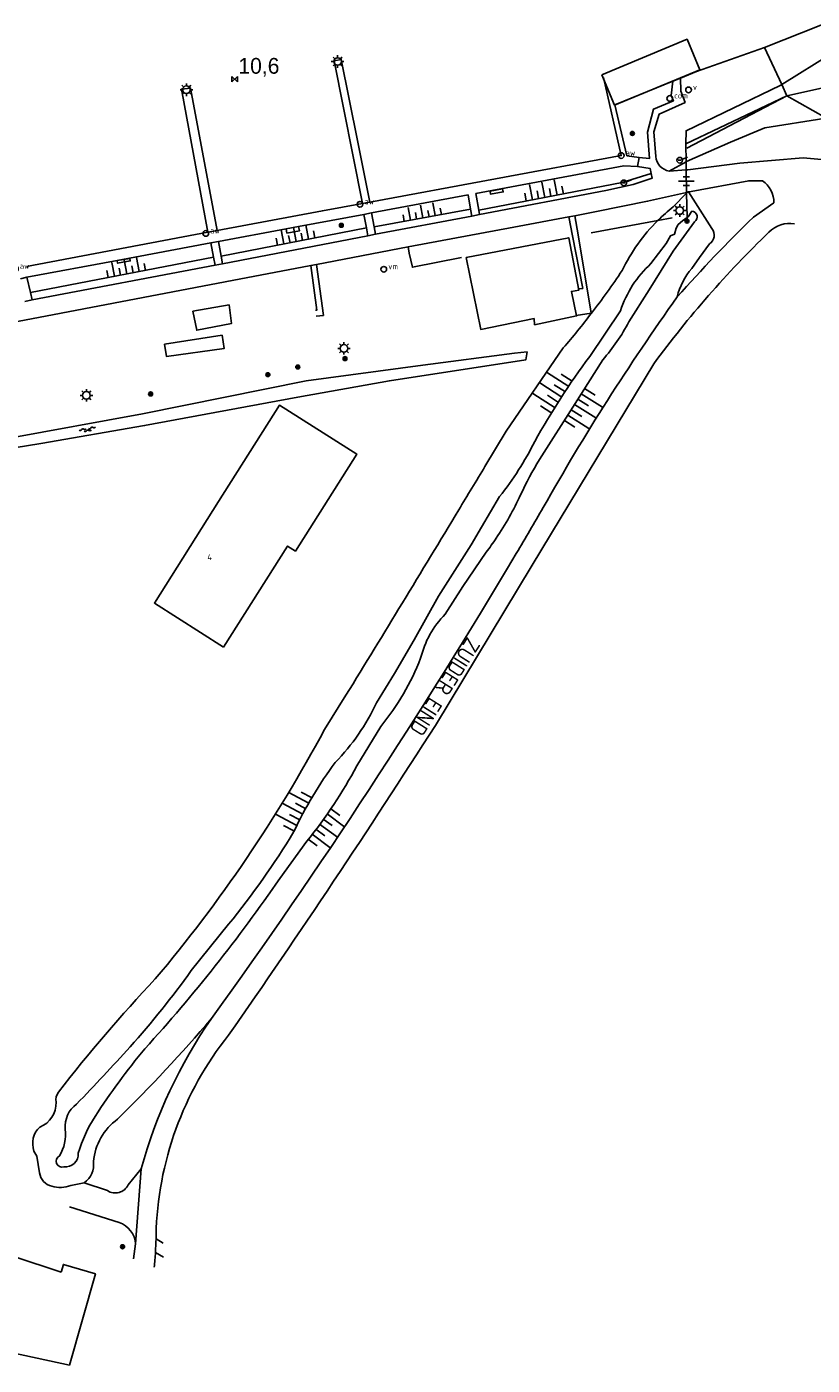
# Model space of a CAD drawing. Header units: millimetres. Extents: x 149344 to 154519, y 463794 to 476271.
# Tile 51 of 70: x 149722 to 149846, y 470094 to 470307. Entities that reach past the tile are written whole.
import ezdxf

# ---------------------------------------------------------------- set-up
doc = ezdxf.new("R2010")
doc.units = ezdxf.units.MM
doc.header["$LTSCALE"] = 4
doc.layers.get('0').update_dxf_attribs({"color": 252, "linetype": 'CONTINUOUS'})
for name, color, linetype in [('Gebouw', 252, 'CONTINUOUS'), ('Huisnummer', 252, 'CONTINUOUS'), ('Kilometrering', 252, 'CONTINUOUS'), ('Straatnaam', 252, 'CONTINUOUS'), ('symbool talud', 252, 'CONTINUOUS'), ('symbool water', 252, 'CONTINUOUS'), ('Topografie', 252, 'CONTINUOUS')]:
    doc.layers.add(name, color=color, linetype=linetype)
doc.styles.add('ISO', font='ISO')
doc.styles.add('rtw_iso', font='iso-rtw.shx')

# ---------------------------------------------------------------- blocks, each defined once
blk = doc.blocks.new('talud')
for p, q in [((0, 0.75), (0.5, 0.75)), ((0, 0.5), (1, 0.5)), ((0, 0.25), (0.5, 0.25)), ((0, 0), (1, 0)), ((0, -0.25), (0.5, -0.25)), ((0, -0.5), (1, -0.5)), ((0, -0.75), (0.5, -0.75))]:
    blk.add_line(p, q)
blk = doc.blocks.new('DRHEK')
at = {"linetype": 'Continuous'}
for p, q in [((1.25, 0), (-1.25, 0)), ((-0.5, 0.7), (0.5, 0.7)), ((-0.5, -0.7), (0.5, -0.7))]:
    blk.add_line(p, q, dxfattribs=at)
blk = doc.blocks.new('water4')
at = {"linetype": 'Continuous'}
for centre, start, end in [((-0.01, 0.75), 129.7446, 230.2554), ((-0.32, 1.12), 309.7446, 50.2554), ((-0.32, 0.37), 309.7446, 50.2554), ((0.32, 0.01), 129.7446, 230.2554), ((0, 0.38), 309.7446, 50.2554), ((-0.01, -0.74), 129.7446, 230.2554), ((-0.32, -0.37), 309.7446, 50.2554), ((-0.32, -1.12), 309.7446, 50.2554), ((0, -0.37), 309.7446, 50.2554)]:
    blk.add_arc(centre, 0.244, start, end, dxfattribs=at)
blk = doc.blocks.new('lichtmast')
for p, q in [((-0.6, 0), (-1, 0)), ((-0.71, 0.71), (-0.42, 0.42)), ((0, 0.6), (0, 1)), ((0.42, 0.42), (0.71, 0.71)), ((0.6, 0), (1, 0)), ((-0.42, -0.42), (-0.71, -0.71)), ((0, -0.6), (0, -1)), ((0.42, -0.42), (0.71, -0.71))]:
    blk.add_line(p, q)
blk.add_circle((0, 0), 0.6)
blk = doc.blocks.new('kilometerpaal')
for p, q in [((-0.44, 0.44), (0.44, -0.44)), ((-0.44, -0.44), (-0.44, 0.44)), ((0.44, 0.44), (-0.44, -0.44)), ((0.44, -0.44), (0.44, 0.44))]:
    blk.add_line(p, q)
at = {"style": 'rtw_iso'}
blk.add_attdef('KILOMETERPAAL', (0.59, 0.87), '', height=2.5, dxfattribs=at)
blk = doc.blocks.new('vlaggenmast')
at = {"color": 0}
blk.add_circle((0, 0), 0.45, dxfattribs=at)
at = {"style": 'ISO'}
blk.add_attdef('VLAGGENMAST', (0.7, 0), '', height=0.9, dxfattribs=at)
blk = doc.blocks.new('boom')
for radius in [0.315, 0.225, 0.135]:
    blk.add_circle((0, 0), radius)
blk = doc.blocks.new('afsl-water')
at = {"color": 0}
blk.add_circle((0, 0), 0.45, dxfattribs=at)
at = {"style": 'ISO'}
blk.add_attdef('AFSL-WATER', (0.7, 0), '', height=0.9, dxfattribs=at)
blk = doc.blocks.new('verkl-com')
at = {"color": 0}
blk.add_circle((0, 0), 0.45, dxfattribs=at)
at = {"style": 'ISO'}
blk.add_attdef('VERKL-COM', (0.7, 0), '', height=0.9, dxfattribs=at)
blk = doc.blocks.new('verklikker')
at = {"color": 0}
blk.add_circle((0, 0), 0.45, dxfattribs=at)
at = {"style": 'ISO'}
blk.add_attdef('VERKLIKKER', (0.7, 0), '', height=0.9, dxfattribs=at)
blk = doc.blocks.new('aanduidingsbord')
for p, q in [((-0.81, -0.33), (0, 0)), ((-1.45, -0.5), (-1.01, -0.5))]:
    blk.add_line(p, q)
at = {"color": 0}
blk.add_circle((-1.23, -0.5), 0.45, dxfattribs=at)

msp = doc.modelspace()

# ---------------------------------------------------------------- linework, layer by layer
at = {"layer": 'Gebouw'}
for points in [[(149812.87, 470299.09), (149826.39, 470304.71), (149828.4, 470299.86), (149814.89, 470294.24), (149812.87, 470299.09)], [(149791.31, 470270.08), (149807.6, 470273.21), (149809.21, 470264.91), (149808.02, 470264.68), (149808.84, 470260.8), (149802.18, 470259.4), (149802.12, 470260.38), (149793.64, 470258.65), (149791.31, 470270.08)], [(149752.85, 470208.21), (149762.99, 470224.26), (149764.24, 470223.47), (149773.97, 470238.87), (149761.71, 470246.61), (149752.06, 470231.33)], [(149752.85, 470208.21), (149741.87, 470215.2), (149752.06, 470231.33)], [(149711.33, 470111.29), (149712.15, 470113.9), (149727.07, 470108.99)], [(149728.38, 470094.21), (149719.35, 470096.2), (149707.52, 470099.92), (149711.33, 470111.29)], [(149727.07, 470108.99), (149727.45, 470110.23), (149732.52, 470108.7), (149728.38, 470094.21)]]:
    msp.add_lwpolyline(points, dxfattribs=at)
at = {"layer": 'Topografie'}
for p, q in [((149774.11, 470288.66), (149776.03, 470278.88)), ((149826.31, 470280.41), (149826.24, 470283.97)), ((149791.64, 470280), (149776.3, 470277.17)), ((149776.73, 470274.92), (149792.03, 470277.75)), ((149776.95, 470273.78), (149792.22, 470276.63)), ((149792.22, 470276.63), (149793.44, 470276.88)), ((149752.44, 470270.29), (149775.5, 470274.76)), ((149752.65, 470269.09), (149775.72, 470273.5)), ((149775.72, 470273.5), (149776.95, 470273.78)), ((149782.3, 470270.78), (149782.14, 470271.74)), ((149751.25, 470270.1), (149722.2, 470264.53)), ((149752.65, 470269.09), (149751.49, 470268.85)), ((149751.49, 470268.85), (149722.47, 470263.33)), ((149722.47, 470263.33), (149721.32, 470263.11)), ((149811.19, 470261.23), (149808.8, 470260.88)), ((149811.23, 470261.24), (149811.19, 470261.23)), ((149739.77, 470125.39), (149738.89, 470113.5)), ((149743.26, 470113.58), (149742.13, 470114.28)), ((149743.3, 470111.37), (149742.04, 470112.13))]:
    msp.add_line(p, q, dxfattribs=at)
at = {"layer": 'Topografie', "flags": 128}
for points in [[(149931.13, 470375.9), (149919.99, 470366.11), (149909.25, 470356.23), (149892.12, 470340.05), (149881.34, 470330.21), (149870.78, 470321.19), (149858.21, 470312.54), (149847.6, 470306.98), (149838.69, 470303.39)], [(149838.69, 470303.39), (149827.87, 470299.58), (149825.33, 470298.54)], [(149838.69, 470303.39), (149841.39, 470297.54)], [(149776.03, 470278.88), (149815.94, 470286.25), (149813.1, 470298.67)], [(149824.12, 470298.05), (149814.91, 470294.3)], [(149825.33, 470298.54), (149824.12, 470298.05)], [(149841.39, 470297.54), (149842.22, 470295.74)], [(149842.22, 470295.74), (149826.17, 470288.11)], [(149842.22, 470295.74), (149848.42, 470292.24)], [(149826.17, 470288.11), (149826.22, 470285.26)], [(149826.22, 470285.26), (149826.24, 470283.97)], [(149826.31, 470280.29), (149826.31, 470280.41)], [(149826.38, 470276.4), (149826.31, 470280.29)], [(149751.83, 470274.36), (149768.54, 470277.5), (149774.88, 470278.67)], [(149774.88, 470278.67), (149776.03, 470278.88)], [(149811.16, 470273.98), (149821.74, 470275.94)], [(149821.74, 470275.94), (149824.02, 470276.36)], [(149826.39, 470275.87), (149826.38, 470276.4)], [(149721.6, 470268.67), (149750.37, 470274.08)], [(149750.37, 470274.08), (149751.83, 470274.36)], [(149790.59, 470270.06), (149782.81, 470268.52), (149782.3, 470270.78)]]:
    msp.add_lwpolyline(points, dxfattribs=at)
at = {"layer": 'Topografie'}
for points in [[(149841.39, 470297.54), (149849.42, 470302.51), (149860.38, 470308.46), (149868.25, 470313.63), (149876.37, 470319.75), (149900.45, 470342.61), (149911.95, 470353.06), (149916.7, 470357.36), (149929.77, 470369.19), (149934.82, 470372.05), (149935.01, 470372.16)], [(149842.22, 470295.74), (149849.62, 470297.39), (149856.12, 470299.23), (149864.91, 470303.79), (149874.43, 470309.03), (149886.58, 470319.65), (149897.84, 470332.99), (149910.41, 470347.14), (149914.18, 470350.44), (149918.36, 470354.11)], [(149774.11, 470288.66), (149771.51, 470301.53), (149770.39, 470301.31), (149774.88, 470278.67)], [(149751.83, 470274.36), (149747.61, 470296.98), (149746.17, 470296.81), (149750.37, 470274.08)], [(149818.77, 470285.93), (149820.42, 470285.78), (149820.12, 470289.97), (149821.04, 470293.62), (149824.22, 470294.96), (149823.88, 470295.81), (149824.12, 470298.05)], [(149826.17, 470288.11), (149826.23, 470290.2), (149841.14, 470297.38), (149841.39, 470297.54)], [(149826.32, 470287.41), (149842.22, 470295.74)], [(149818.77, 470285.93), (149816.83, 470286.23), (149814.91, 470294.3)], [(149826.22, 470285.26), (149826.29, 470285.3), (149833.27, 470288.38), (149838.7, 470290.66), (149848.08, 470292.13), (149848.42, 470292.24)], [(149818.51, 470284.52), (149816.36, 470284.6), (149792.89, 470280.22)], [(149818.51, 470284.52), (149818.77, 470285.93)], [(149820.7, 470283.41), (149820.54, 470284.2), (149818.51, 470284.52)], [(149823.52, 470283.78), (149826.22, 470285.26)], [(149826.24, 470283.97), (149823.52, 470283.78)], [(149826.48, 470283.99), (149826.24, 470283.97)], [(149820.7, 470283.41), (149816.08, 470281.97), (149793.32, 470277.6)], [(149793.44, 470276.88), (149813.49, 470280.69), (149817.85, 470281.68), (149820.86, 470282.67), (149820.7, 470283.41)], [(149791.64, 470280), (149792.03, 470277.75)], [(149793.32, 470277.6), (149792.89, 470280.22)], [(149826.31, 470280.41), (149820.11, 470278.99), (149811.99, 470277.35), (149808.6, 470276.71)], [(149826.46, 470280.44), (149826.31, 470280.41)], [(149826.46, 470280.44), (149826.31, 470280.29)], [(149826.6, 470280.48), (149826.56, 470280.55), (149826.46, 470280.44)], [(149826.6, 470280.48), (149826.46, 470280.44)], [(149827.03, 470280.57), (149826.6, 470280.48)], [(149792.03, 470277.75), (149792.22, 470276.63)], [(149793.44, 470276.88), (149793.32, 470277.6)], [(149764.76, 470274.98), (149775.11, 470276.91)], [(149775.11, 470276.91), (149776.3, 470277.17)], [(149775.5, 470274.76), (149775.11, 470276.91)], [(149776.3, 470277.17), (149776.73, 470274.92)], [(149807.63, 470276.53), (149798.9, 470274.89), (149782.14, 470271.74)], [(149808.6, 470276.71), (149807.63, 470276.53)], [(149809.24, 470265.08), (149809.84, 470265.16), (149808.22, 470273.51), (149807.63, 470276.53)], [(149808.6, 470276.71), (149809.1, 470273.69), (149811.19, 470261.23)], [(149826.38, 470276.4), (149826.58, 470276.55), (149827.12, 470277.41)], [(149752.02, 470272.61), (149762.8, 470274.62)], [(149762.8, 470274.62), (149762.9, 470273.96), (149764.9, 470274.33), (149764.76, 470274.98)], [(149762.8, 470274.62), (149764.76, 470274.98)], [(149775.72, 470273.5), (149775.5, 470274.76)], [(149776.73, 470274.92), (149776.95, 470273.78)], [(149735.98, 470269.61), (149750.81, 470272.38)], [(149750.81, 470272.38), (149752.02, 470272.61)], [(149751.25, 470270.1), (149750.81, 470272.38)], [(149752.02, 470272.61), (149752.44, 470270.29)], [(149782.14, 470271.74), (149767.61, 470268.97)], [(149721.65, 470266.94), (149735.98, 470269.61)], [(149735.98, 470269.61), (149737.97, 470269.93)], [(149737.97, 470269.93), (149738.04, 470269.52), (149736.02, 470269.17), (149735.98, 470269.61)], [(149751.49, 470268.85), (149751.25, 470270.1)], [(149752.44, 470270.29), (149752.65, 470269.09)], [(149766.71, 470268.8), (149753.09, 470266.2), (149722.36, 470260.33), (149684.22, 470253.11), (149674.92, 470251.35), (149654.89, 470247.57), (149651.19, 470246.04), (149646.65, 470240.02), (149636.74, 470238.04), (149634.64, 470244.17), (149622.36, 470242.1), (149621.03, 470247.76)], [(149721.65, 470266.94), (149720.61, 470266.71)], [(149722.2, 470264.53), (149721.65, 470266.94)], [(149767.61, 470268.97), (149766.71, 470268.8)], [(149766.71, 470268.8), (149767.65, 470261.73), (149767.42, 470261.69)], [(149767.54, 470260.75), (149768.68, 470260.88), (149767.61, 470268.97)], [(149722.47, 470263.33), (149722.2, 470264.53)], [(149811.19, 470261.23), (149811.19, 470261.19)], [(149738.54, 470111.13), (149738.89, 470113.5)]]:
    msp.add_lwpolyline(points, dxfattribs=at)
for points in [[(149915.25, 470349.18), (149909.77, 470343.23), (149898.04, 470329.37), (149891.86, 470322.6), (149885.48, 470315.55), (149878.69, 470308.7, -0.039416), (149863.17, 470295.05), (149848.87, 470285.55), (149844.79, 470285.88), (149834.73, 470285.07), (149826.48, 470283.99)], [(149823.52, 470283.78, -0.330254), (149821.41, 470286.09), (149821.11, 470290.01), (149821.93, 470292.83), (149826.07, 470294.69), (149825.38, 470296.46), (149825.33, 470298.54)], [(149840.15, 470278.74, 0.255393), (149838.33, 470282.27), (149836.17, 470282.26), (149827.03, 470280.57)], [(149826.31, 470280.29), (149824.2, 470278.11, 0.028339), (149821.74, 470275.94)], [(149824.83, 470263.82, -0.120845), (149827.11, 470268.35), (149828.35, 470270.06), (149829.94, 470272.22, 0.430115), (149830.33, 470274.65), (149826.6, 470280.48)], [(149824.83, 470263.82, -0.017577), (149836.9, 470276.5), (149840.15, 470278.74)], [(149827.12, 470277.41, -0.736617), (149827.58, 470275.76), (149824.16, 470271.07), (149820.36, 470264.92), (149817.15, 470259.84, -0.054565), (149813.04, 470253.85), (149808.62, 470246.92), (149802.97, 470238.01, 0.029688), (149799.97, 470232.38, -0.038891), (149796.1, 470225.51, -0.013441), (149794.52, 470223.28), (149790.82, 470217.82), (149788.02, 470213.43, 0.139042), (149784.11, 470206.45, -0.079474), (149777.79, 470195.63), (149773.99, 470189.38, -0.047338), (149766.08, 470177.42), (149761.77, 470171.49, -0.034222), (149740.36, 470144.46, 0.029011), (149732.47, 470133.72, 0.072484), (149729.8, 470127.87, -0.466244), (149727.49, 470125.71, -0.946877), (149726.83, 470127.44, 0.159731), (149727.74, 470131.68, -0.262877), (149729.52, 470135.68, 0.011136), (149738.01, 470144.76, 0.026928), (149747.72, 470156.87), (149753.65, 470164.22, 0.035537), (149764, 470178.92, -0.050063), (149770.57, 470189.91, 0.081539), (149777.13, 470199.38), (149779.98, 470204.01), (149783.08, 470209.35), (149786.96, 470216.31), (149792.13, 470224.48), (149793.77, 470227.26), (149796.64, 470232.11, 0.051555), (149802.21, 470240.86, -0.032295), (149810.93, 470254.36), (149815.82, 470261.62, -0.130148), (149820.65, 470269.1), (149823.09, 470272.29), (149823.74, 470273.52), (149824.41, 470273.78), (149824.65, 470274.73), (149824.99, 470275.31), (149825.64, 470275.87), (149826.38, 470276.4)], [(149742.13, 470114.28, 0.002257), (149742.14, 470114.85, -0.164523), (149753.64, 470146.6, 0.00998), (149786.47, 470195.8), (149801.8, 470221.21), (149821.09, 470253.18, -0.042218), (149839.37, 470274.1, -0.246131), (149843.42, 470275.43, -0.246131)], [(149821.74, 470275.94, 0.0849), (149816.06, 470267.99, -0.016384), (149811.23, 470261.24)], [(149750.93, 470149.25, 0.022513), (149799.29, 470223.1, 0.002148), (149803.56, 470230.37, -0.026618), (149824.83, 470263.82)], [(149811.19, 470261.19, -0.013923), (149806.74, 470255.71), (149797.67, 470242.5), (149794.32, 470236.91, -0.000464), (149790.15, 470229.99, -0.001978), (149772.26, 470200.57), (149768.88, 470195.15, -0.051559), (149742.01, 470155.54, 0.023414), (149726.65, 470137.57, 0.205248), (149726.27, 470136, -0.32931), (149723.67, 470132.03, 0.292686), (149722.77, 470128.21), (149723.23, 470127.38), (149723.66, 470124.77, 0.304467), (149725.59, 470122.62, 0.154361), (149728.61, 470122.74), (149730.74, 470123.18)], [(149811.23, 470261.24, -0.000117), (149811.19, 470261.19)], [(149730.74, 470123.18, 0.287917), (149732.19, 470126.54, -0.210943), (149736.02, 470133.29, 0.022051), (149750.93, 470149.25)], [(149739.77, 470125.39, -0.084605), (149750.93, 470149.25)], [(149730.74, 470123.18), (149734.41, 470121.93, 0.449547), (149737.73, 470122.84), (149739.77, 470125.39)], [(149738.89, 470113.5, 0.298639), (149736.28, 470116.86), (149728.42, 470119.38)], [(149742.04, 470112.13, 0.008605), (149742.13, 470114.28)], [(149741.86, 470109.76, 0.009498), (149742.04, 470112.13)]]:
    msp.add_lwpolyline(points, format="xyb", dxfattribs=at)
for points in [[(149797.12, 470280.97), (149797.21, 470280.49), (149795.18, 470280.13), (149795.13, 470280.58)], [(149753.71, 470262.55), (149754.1, 470259.59), (149748.58, 470258.51), (149747.98, 470261.53)], [(149752.64, 470257.76), (149743.48, 470256.3), (149743.81, 470254.35), (149752.93, 470255.61)], [(149801, 470255.12), (149799.02, 470254.86), (149784.45, 470253), (149765.95, 470250.5), (149739.96, 470245.24), (149718.59, 470241.32), (149704.13, 470239.14), (149684.43, 470236.43), (149681.08, 470235.85), (149658.7, 470232.02), (149634.54, 470227.71), (149629.37, 470234.53), (149627.73, 470233.27), (149632.46, 470225.98), (149635.66, 470225.85), (149658.72, 470229.92), (149681.82, 470233.99), (149685.2, 470234.59), (149704.58, 470237.41), (149723.84, 470240.56), (149740.31, 470243.4), (149764.64, 470247.9), (149779.17, 470250.51), (149800.81, 470253.85)]]:
    msp.add_lwpolyline(points, close=True, dxfattribs=at)

# ---------------------------------------------------------------- block references
at = {"layer": 'Kilometrering', "linetype": 'Continuous'}
msp.add_blockref('kilometerpaal', (149754.61, 470298.38), dxfattribs=at).add_auto_attribs({'KILOMETERPAAL': '10,6'})
at = {"layer": 'symbool talud', "yscale": 4}
for p, xscale, zscale, rotation in [((149803.81, 470279.61), 2.478866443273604, 2.478866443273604, 100.8785257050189), ((149784.46, 470276.35), 2.083458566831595, 2.083458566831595, 100.4857294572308), ((149764.37, 470272.6), 2.300091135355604, 2.300091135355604, 100.9675753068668), ((149737.5, 470267.47), 2.251695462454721, 2.251695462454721, 100.8462632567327), ((149806.53, 470247.9), 4.199988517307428, 4.199988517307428, 147.1649009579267), ((149808.52, 470246.75), 3.995480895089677, 3.995480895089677, 327.565299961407), ((149765.41, 470181.68), 3.713184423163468, 3.713184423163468, 151.9727874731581), ((149768.07, 470180.12), 3.524104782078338, 3.524104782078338, 323.5883515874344)]:
    msp.add_blockref('talud', p, dxfattribs=dict(at, xscale=xscale, zscale=zscale, rotation=rotation))
at = {"layer": 'symbool water', "rotation": 280.3511104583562}
msp.add_blockref('water4', (149731.26, 470242.75), dxfattribs=at)
at = {"layer": 'Topografie', "linetype": 'Continuous'}
for name, p in [('lichtmast', (149770.94, 470301.19)), ('lichtmast', (149746.96, 470296.71)), ('boom', (149817.7, 470289.76)), ('aanduidingsbord', (149826.44, 470286.01)), ('aanduidingsbord', (149817.57, 470282.41)), ('lichtmast', (149825.22, 470277.53)), ('boom', (149771.53, 470275.18)), ('boom', (149826.36, 470275.84)), ('lichtmast', (149771.95, 470255.65)), ('boom', (149772.11, 470254.02)), ('boom', (149764.62, 470252.69)), ('boom', (149759.88, 470251.47)), ('lichtmast', (149731.08, 470248.19)), ('boom', (149741.27, 470248.41)), ('boom', (149736.82, 470113.03))]:
    msp.add_blockref(name, p, dxfattribs=at)
for name, p, values in [('verklikker', (149826.61, 470296.68), {'VERKLIKKER': 'v'}), ('verkl-com', (149823.64, 470295.32), {'VERKL-COM': 'com'}), ('afsl-water', (149815.94, 470286.25), {'AFSL-WATER': 'aw'}), ('afsl-water', (149774.49, 470278.52), {'AFSL-WATER': 'aw'}), ('afsl-water', (149750.02, 470273.89), {'AFSL-WATER': 'aw'}), ('afsl-water', (149719.82, 470268.28), {'AFSL-WATER': 'aw'}), ('vlaggenmast', (149778.27, 470268.2), {'VLAGGENMAST': 'vm'})]:
    msp.add_blockref(name, p, dxfattribs=at).add_auto_attribs(values)
at = {"layer": 'Topografie', "rotation": 1.058637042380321}
msp.add_blockref('DRHEK', (149826.27, 470282.19), dxfattribs=at)

# ---------------------------------------------------------------- texts
at = {"layer": 'Huisnummer', "style": 'ISO'}
msp.add_text('4', height=0.9, dxfattribs=at).set_placement((149750.27, 470222.04))
at = {"layer": 'Straatnaam', "style": 'ISO'}
msp.add_text('ZUIDER EIND', height=2.5, rotation=237.7504, dxfattribs=at).set_placement((149791.56, 470209.97))

doc.saveas('drawing.dxf')
